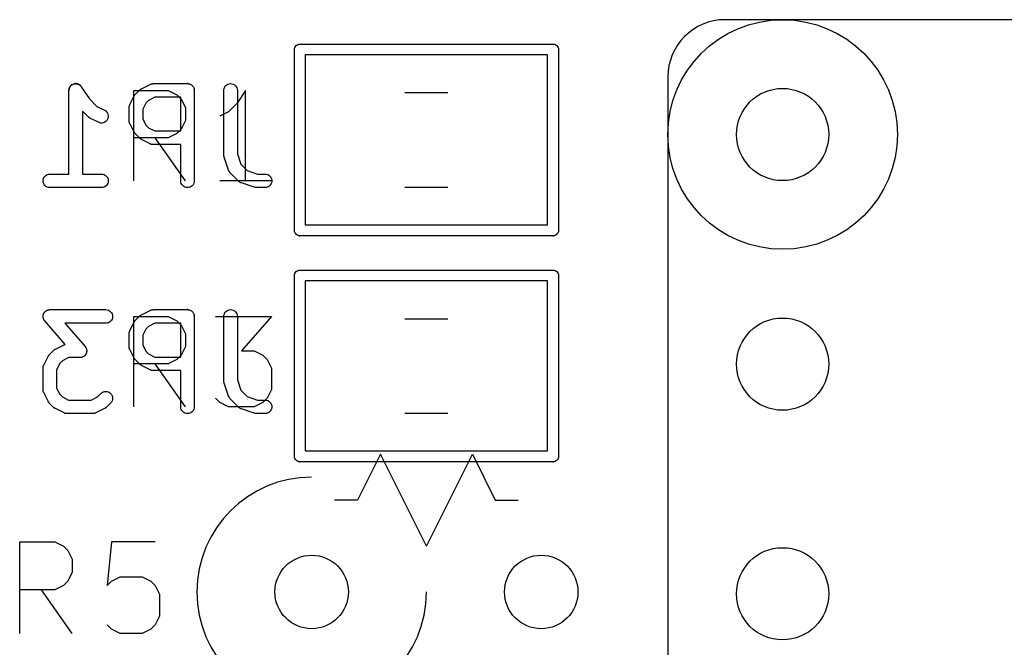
# Model space of a CAD drawing. Header units: millimetres. Extents: x 41 to 95.7, y -150.6 to -95.8.
# Tile 4 of 13: x 53.1 to 64, y -125.5 to -118.6. Entities that reach past the tile are written whole.
import ezdxf

# ---------------------------------------------------------------- set-up
doc = ezdxf.new("R2010")
doc.units = ezdxf.units.MM
doc.layers.add('BLACK', color=7, linetype='Continuous')

msp = doc.modelspace()

# ---------------------------------------------------------------- linework, layer by layer
at = {"layer": 'BLACK', "color": 7, "linetype": 'Continuous'}
for p, q in [((69.7545, -118.552), (60.8645, -118.552)), ((56.1094, -118.849), (56.1169, -118.839)), ((56.1169, -118.839), (56.126, -118.832)), ((56.126, -118.832), (56.1364, -118.826)), ((56.1364, -118.826), (56.1477, -118.823)), ((56.1477, -118.823), (56.1566, -118.822)), ((56.1566, -118.822), (56.1595, -118.822)), ((56.1595, -118.822), (56.1624, -118.822)), ((56.1624, -118.822), (58.9566, -118.822)), ((58.9566, -118.822), (58.9595, -118.822)), ((58.9595, -118.822), (58.9624, -118.822)), ((58.9624, -118.822), (58.9713, -118.823)), ((58.9713, -118.823), (58.9826, -118.826)), ((58.9826, -118.826), (58.993, -118.832)), ((58.993, -118.832), (59.0021, -118.839)), ((59.0021, -118.839), (59.0096, -118.849)), ((56.0992, -118.882), (56.1004, -118.87)), ((56.0995, -118.885), (56.0992, -118.882)), ((56.0995, -120.879), (56.0995, -118.885)), ((56.1004, -118.87), (56.1038, -118.859)), ((56.1038, -118.859), (56.1094, -118.849)), ((56.2195, -118.942), (56.2195, -120.822)), ((58.8995, -118.942), (56.2195, -118.942)), ((58.8995, -120.822), (58.8995, -118.942)), ((59.0096, -118.849), (59.0152, -118.859)), ((59.0152, -118.859), (59.0186, -118.87)), ((59.0186, -118.87), (59.0198, -118.882)), ((59.0198, -118.882), (59.0195, -118.885)), ((59.0195, -118.885), (59.0195, -120.879)), ((53.6316, -119.276), (53.6374, -119.272)), ((53.6374, -119.272), (53.6375, -119.272)), ((53.6375, -119.272), (53.6438, -119.268)), ((53.6438, -119.268), (53.6503, -119.265)), ((53.6503, -119.265), (53.6504, -119.265)), ((53.6504, -119.265), (53.6505, -119.265)), ((53.6505, -119.265), (53.6574, -119.263)), ((53.6574, -119.263), (53.6644, -119.261)), ((53.6644, -119.261), (53.6645, -119.261)), ((53.6645, -119.261), (53.6716, -119.26)), ((53.6716, -119.26), (53.679, -119.259)), ((53.679, -119.259), (53.6791, -119.259)), ((53.6791, -119.259), (53.6861, -119.26)), ((53.6861, -119.26), (53.6935, -119.261)), ((53.6935, -119.261), (53.6936, -119.261)), ((53.6936, -119.261), (53.7007, -119.263)), ((53.7007, -119.263), (53.7075, -119.265)), ((53.7075, -119.265), (53.7076, -119.265)), ((53.7076, -119.265), (53.7143, -119.269)), ((53.7143, -119.269), (53.7204, -119.272)), ((53.7204, -119.272), (53.7205, -119.272)), ((53.7205, -119.272), (53.726, -119.277)), ((54.4069, -119.315), (54.5021, -119.267)), ((54.5021, -119.267), (54.5031, -119.267)), ((54.5031, -119.267), (54.5052, -119.266)), ((54.5052, -119.266), (54.5071, -119.265)), ((54.5071, -119.265), (54.512, -119.264)), ((54.512, -119.264), (54.5168, -119.262)), ((54.5168, -119.262), (54.519, -119.261)), ((54.519, -119.261), (54.5211, -119.261)), ((54.5211, -119.261), (54.5262, -119.26)), ((54.5262, -119.26), (54.5313, -119.26)), ((54.5313, -119.26), (54.5335, -119.26)), ((54.5335, -119.26), (54.5357, -119.259)), ((54.5357, -119.259), (54.9166, -119.259)), ((54.9166, -119.259), (54.9172, -119.259)), ((54.9172, -119.259), (54.9177, -119.259)), ((54.9177, -119.259), (54.9247, -119.26)), ((54.9247, -119.26), (54.9317, -119.261)), ((54.9317, -119.261), (54.932, -119.261)), ((54.932, -119.261), (54.9322, -119.261)), ((54.9322, -119.261), (54.9389, -119.263)), ((54.9389, -119.263), (54.9457, -119.265)), ((54.9457, -119.265), (54.9459, -119.265)), ((54.9459, -119.265), (54.9462, -119.265)), ((54.9462, -119.265), (54.9524, -119.269)), ((54.9524, -119.269), (54.9586, -119.272)), ((54.9586, -119.272), (54.9588, -119.272)), ((54.9588, -119.272), (54.959, -119.272)), ((54.959, -119.272), (54.9644, -119.277)), ((55.3404, -119.281), (55.3518, -119.272)), ((55.3518, -119.272), (55.3647, -119.265)), ((55.3647, -119.265), (55.3788, -119.261)), ((55.3788, -119.261), (55.3934, -119.259)), ((55.3934, -119.259), (55.4079, -119.261)), ((55.4079, -119.261), (55.4219, -119.265)), ((55.4219, -119.265), (55.4348, -119.272)), ((55.4348, -119.272), (55.4461, -119.282)), ((60.2295, -119.187), (60.2295, -128.077)), ((53.6035, -119.334), (53.6036, -119.333)), ((53.6035, -120.259), (53.6035, -119.334)), ((53.6036, -119.333), (53.6044, -119.326)), ((53.6044, -119.326), (53.6052, -119.319)), ((53.6052, -119.319), (53.6075, -119.312)), ((53.6075, -119.312), (53.6096, -119.305)), ((53.6096, -119.305), (53.6132, -119.298)), ((53.6132, -119.298), (53.6166, -119.292)), ((53.6166, -119.292), (53.6167, -119.292)), ((53.6167, -119.292), (53.6213, -119.286)), ((53.6213, -119.286), (53.626, -119.281)), ((53.626, -119.281), (53.6261, -119.281)), ((53.6261, -119.281), (53.6316, -119.276)), ((53.726, -119.277), (53.7317, -119.281)), ((53.7317, -119.281), (53.7318, -119.282)), ((53.7318, -119.282), (53.7362, -119.287)), ((53.7362, -119.287), (53.741, -119.293)), ((53.741, -119.293), (53.8321, -119.429)), ((54.3214, -120.334), (54.3214, -119.334)), ((54.3214, -119.334), (54.7024, -119.334)), ((54.3325, -119.385), (54.3342, -119.383)), ((54.3342, -119.383), (54.3371, -119.38)), ((54.3371, -119.38), (54.3398, -119.377)), ((54.3398, -119.377), (54.3874, -119.329)), ((54.3874, -119.329), (54.3882, -119.328)), ((54.3882, -119.328), (54.3915, -119.326)), ((54.3915, -119.326), (54.3945, -119.323)), ((54.3945, -119.323), (54.3972, -119.321)), ((54.3972, -119.321), (54.3996, -119.319)), ((54.3996, -119.319), (54.4033, -119.317)), ((54.4033, -119.317), (54.4069, -119.315)), ((54.7024, -119.334), (54.7976, -119.382)), ((54.7976, -119.382), (54.8452, -119.43)), ((54.9644, -119.277), (54.9699, -119.282)), ((54.9699, -119.282), (54.97, -119.282)), ((54.97, -119.282), (54.9702, -119.282)), ((54.9702, -119.282), (54.9746, -119.287)), ((54.9746, -119.287), (54.9791, -119.293)), ((54.9791, -119.293), (54.9792, -119.293)), ((54.9792, -119.293), (54.9794, -119.293)), ((54.9794, -119.293), (54.9827, -119.3)), ((54.9827, -119.3), (54.986, -119.306)), ((54.986, -119.306), (54.9861, -119.306)), ((54.9861, -119.306), (54.9862, -119.306)), ((54.9862, -119.306), (54.9882, -119.313)), ((54.9882, -119.313), (54.9902, -119.32)), ((54.9902, -119.32), (54.9903, -119.32)), ((54.9903, -119.32), (54.991, -119.327)), ((54.991, -119.327), (54.9916, -119.334)), ((54.9916, -119.334), (54.9916, -120.334)), ((55.3178, -119.333), (55.3195, -119.319)), ((55.3178, -119.334), (55.3178, -119.333)), ((55.3178, -120.049), (55.3178, -119.334)), ((55.3195, -119.319), (55.3239, -119.305)), ((55.3239, -119.305), (55.3309, -119.292)), ((55.3309, -119.292), (55.3404, -119.281)), ((55.4461, -119.282), (55.4553, -119.293)), ((55.4553, -119.293), (55.4622, -119.306)), ((55.4622, -119.306), (55.4664, -119.32)), ((55.5595, -119.334), (55.4643, -119.477)), ((55.4664, -119.32), (55.4678, -119.334)), ((55.4678, -119.334), (55.4678, -120.036)), ((55.5595, -120.334), (55.5595, -119.334)), ((57.3222, -119.359), (57.7968, -119.359)), ((53.8321, -119.429), (53.9134, -119.511)), ((54.2763, -119.495), (54.2773, -119.493)), ((54.2773, -119.493), (54.2781, -119.491)), ((54.2781, -119.491), (54.3258, -119.396)), ((54.3258, -119.396), (54.3262, -119.395)), ((54.3262, -119.395), (54.3285, -119.392)), ((54.3285, -119.392), (54.3305, -119.388)), ((54.3305, -119.388), (54.3325, -119.385)), ((54.4545, -119.474), (54.4202, -119.543)), ((54.4849, -119.444), (54.4545, -119.474)), ((54.5534, -119.409), (54.4849, -119.444)), ((54.8416, -119.409), (54.5534, -119.409)), ((54.8416, -119.783), (54.8416, -119.409)), ((54.8452, -119.43), (54.8928, -119.525)), ((55.4643, -119.477), (55.369, -119.572)), ((53.816, -119.626), (53.7535, -119.563)), ((53.7535, -119.563), (53.7535, -120.259)), ((53.9134, -119.511), (53.9978, -119.553)), ((53.9978, -119.553), (53.9987, -119.553)), ((53.9987, -119.553), (54.011, -119.561)), ((54.011, -119.561), (54.0215, -119.572)), ((54.0215, -119.572), (54.0298, -119.584)), ((54.0298, -119.584), (54.0357, -119.597)), ((54.0357, -119.597), (54.0388, -119.611)), ((54.2702, -119.524), (54.2705, -119.522)), ((54.2702, -119.525), (54.2702, -119.524)), ((54.2702, -119.668), (54.2702, -119.525)), ((54.2704, -119.519), (54.2713, -119.514)), ((54.2705, -119.522), (54.2704, -119.519)), ((54.2713, -119.514), (54.2719, -119.509)), ((54.2719, -119.509), (54.2725, -119.507)), ((54.2725, -119.507), (54.2729, -119.505)), ((54.2729, -119.505), (54.2747, -119.5)), ((54.2747, -119.5), (54.2763, -119.495)), ((54.4202, -119.543), (54.4202, -119.65)), ((54.8928, -119.525), (54.8928, -119.668)), ((55.369, -119.572), (55.2738, -119.62)), ((53.8192, -119.628), (53.816, -119.626)), ((53.8223, -119.631), (53.8192, -119.628)), ((53.8249, -119.633), (53.8223, -119.631)), ((53.8273, -119.635), (53.8249, -119.633)), ((53.831, -119.637), (53.8273, -119.635)), ((53.8345, -119.639), (53.831, -119.637)), ((53.8355, -119.64), (53.8345, -119.639)), ((53.9307, -119.687), (53.8355, -119.64)), ((53.9444, -119.692), (53.9307, -119.687)), ((53.9588, -119.695), (53.9444, -119.692)), ((53.9734, -119.695), (53.9588, -119.695)), ((53.9877, -119.691), (53.9734, -119.695)), ((54.0011, -119.685), (53.9877, -119.691)), ((54.0131, -119.677), (54.0011, -119.685)), ((54.0232, -119.666), (54.0131, -119.677)), ((54.0311, -119.654), (54.0232, -119.666)), ((54.0364, -119.64), (54.0311, -119.654)), ((54.039, -119.626), (54.0364, -119.64)), ((54.0388, -119.611), (54.039, -119.626)), ((54.2704, -119.67), (54.2702, -119.668)), ((54.2703, -119.672), (54.2704, -119.67)), ((54.2711, -119.677), (54.2703, -119.672)), ((54.2716, -119.682), (54.2711, -119.677)), ((54.2723, -119.684), (54.2716, -119.682)), ((54.2726, -119.687), (54.2723, -119.684)), ((54.2744, -119.691), (54.2726, -119.687)), ((54.2759, -119.696), (54.2744, -119.691)), ((54.2769, -119.698), (54.2759, -119.696)), ((54.2777, -119.7), (54.2769, -119.698)), ((54.2781, -119.701), (54.2777, -119.7)), ((54.3258, -119.796), (54.2781, -119.701)), ((54.4202, -119.65), (54.4545, -119.719)), ((54.8928, -119.668), (54.8452, -119.763)), ((54.328, -119.8), (54.3258, -119.796)), ((54.3299, -119.804), (54.328, -119.8)), ((54.3319, -119.806), (54.3299, -119.804)), ((54.3335, -119.809), (54.3319, -119.806)), ((54.3364, -119.812), (54.3335, -119.809)), ((54.3391, -119.815), (54.3364, -119.812)), ((54.3398, -119.816), (54.3391, -119.815)), ((54.3874, -119.864), (54.3398, -119.816)), ((54.4545, -119.719), (54.4849, -119.749)), ((54.4849, -119.749), (54.5534, -119.783)), ((54.5534, -119.783), (54.8416, -119.783)), ((54.7976, -119.811), (54.7024, -119.858)), ((54.8452, -119.763), (54.7976, -119.811)), ((54.7024, -119.858), (54.3214, -119.858)), ((54.3907, -119.866), (54.3874, -119.864)), ((54.3937, -119.869), (54.3907, -119.866)), ((54.3963, -119.871), (54.3937, -119.869)), ((54.3987, -119.873), (54.3963, -119.871)), ((54.4024, -119.875), (54.3987, -119.873)), ((54.406, -119.877), (54.4024, -119.875)), ((54.4069, -119.878), (54.406, -119.877)), ((54.5021, -119.925), (54.4069, -119.878)), ((54.5042, -119.926), (54.5021, -119.925)), ((54.5061, -119.927), (54.5042, -119.926)), ((54.511, -119.929), (54.5061, -119.927)), ((54.5158, -119.931), (54.511, -119.929)), ((54.8928, -120.334), (54.5595, -119.858)), ((54.518, -119.931), (54.5158, -119.931)), ((54.5201, -119.932), (54.518, -119.931)), ((54.5252, -119.932), (54.5201, -119.932)), ((54.5302, -119.933), (54.5252, -119.932)), ((54.5324, -119.933), (54.5302, -119.933)), ((54.5346, -119.933), (54.5324, -119.933)), ((54.5357, -119.933), (54.5346, -119.933)), ((54.8416, -119.933), (54.5357, -119.933)), ((54.8416, -120.334), (54.8416, -119.933)), ((55.4678, -120.036), (55.506, -120.151)), ((55.3182, -120.053), (55.3178, -120.049)), ((55.3183, -120.057), (55.3182, -120.053)), ((55.319, -120.06), (55.3183, -120.057)), ((55.3193, -120.063), (55.319, -120.06)), ((55.3205, -120.067), (55.3193, -120.063)), ((55.3214, -120.071), (55.3205, -120.067)), ((55.3217, -120.072), (55.3214, -120.071)), ((55.3693, -120.215), (55.3217, -120.072)), ((55.3702, -120.217), (55.3693, -120.215)), ((55.3708, -120.219), (55.3702, -120.217)), ((55.3732, -120.224), (55.3708, -120.219)), ((55.3753, -120.229), (55.3732, -120.224)), ((55.3765, -120.23), (55.3753, -120.229)), ((55.3776, -120.232), (55.3765, -120.23)), ((55.3808, -120.236), (55.3776, -120.232)), ((55.3837, -120.241), (55.3808, -120.236)), ((55.3853, -120.242), (55.3837, -120.241)), ((55.3867, -120.244), (55.3853, -120.242)), ((55.3874, -120.245), (55.3867, -120.244)), ((55.4827, -120.34), (55.3874, -120.245)), ((55.506, -120.151), (55.5762, -120.221)), ((55.5762, -120.221), (55.6907, -120.259)), ((53.3178, -120.334), (53.3194, -120.319)), ((53.3192, -120.348), (53.3178, -120.334)), ((53.3233, -120.362), (53.3192, -120.348)), ((53.3194, -120.319), (53.3237, -120.305)), ((53.3301, -120.375), (53.3233, -120.362)), ((53.3237, -120.305), (53.3307, -120.292)), ((53.3307, -120.292), (53.34, -120.281)), ((53.34, -120.281), (53.3513, -120.272)), ((53.3513, -120.272), (53.3643, -120.265)), ((53.3643, -120.265), (53.3783, -120.261)), ((53.3783, -120.261), (53.3928, -120.259)), ((53.3928, -120.259), (53.6035, -120.259)), ((53.7535, -120.259), (53.9643, -120.259)), ((53.9643, -120.259), (53.9653, -120.259)), ((53.9653, -120.259), (53.9799, -120.261)), ((53.9799, -120.261), (53.9938, -120.265)), ((53.9938, -120.265), (54.0066, -120.272)), ((54.0066, -120.272), (54.0178, -120.282)), ((54.0178, -120.282), (54.027, -120.293)), ((54.0334, -120.363), (54.0264, -120.376)), ((54.027, -120.293), (54.0338, -120.306)), ((54.0377, -120.349), (54.0334, -120.363)), ((54.0338, -120.306), (54.0379, -120.32)), ((54.0393, -120.335), (54.0377, -120.349)), ((54.0379, -120.32), (54.0393, -120.335)), ((54.8431, -120.349), (54.8416, -120.334)), ((54.8473, -120.363), (54.8431, -120.349)), ((54.8542, -120.376), (54.8473, -120.363)), ((54.9856, -120.364), (54.9785, -120.377)), ((54.99, -120.35), (54.9856, -120.364)), ((54.9916, -120.335), (54.99, -120.35)), ((54.9916, -120.334), (54.9916, -120.335)), ((55.8452, -120.334), (55.2738, -120.334)), ((55.4844, -120.341), (55.4827, -120.34)), ((55.4859, -120.343), (55.4844, -120.341)), ((55.49, -120.346), (55.4859, -120.343)), ((55.494, -120.349), (55.49, -120.346)), ((55.4959, -120.35), (55.494, -120.349)), ((55.4977, -120.351), (55.4959, -120.35)), ((55.5023, -120.354), (55.4977, -120.351)), ((55.5069, -120.356), (55.5023, -120.354)), ((55.509, -120.357), (55.5069, -120.356)), ((55.511, -120.358), (55.509, -120.357)), ((55.512, -120.358), (55.511, -120.358)), ((55.6548, -120.406), (55.512, -120.358)), ((55.6907, -120.259), (55.7738, -120.259)), ((55.7738, -120.259), (55.7748, -120.259)), ((55.7748, -120.259), (55.7894, -120.261)), ((55.7894, -120.261), (55.8033, -120.265)), ((55.8033, -120.265), (55.8162, -120.272)), ((55.8162, -120.272), (55.8274, -120.282)), ((55.8274, -120.282), (55.8365, -120.293)), ((55.8429, -120.363), (55.836, -120.376)), ((55.8365, -120.293), (55.8433, -120.306)), ((55.8473, -120.349), (55.8429, -120.363)), ((55.8433, -120.306), (55.8475, -120.32)), ((55.8488, -120.335), (55.8473, -120.349)), ((55.8475, -120.32), (55.8488, -120.335)), ((53.3392, -120.387), (53.3301, -120.375)), ((53.3505, -120.396), (53.3392, -120.387)), ((53.3633, -120.403), (53.3505, -120.396)), ((53.3772, -120.408), (53.3633, -120.403)), ((53.3918, -120.409), (53.3772, -120.408)), ((53.3928, -120.409), (53.3918, -120.409)), ((53.9643, -120.409), (53.3928, -120.409)), ((53.9788, -120.408), (53.9643, -120.409)), ((53.9928, -120.404), (53.9788, -120.408)), ((54.0058, -120.397), (53.9928, -120.404)), ((54.0171, -120.388), (54.0058, -120.397)), ((54.0264, -120.376), (54.0171, -120.388)), ((54.8634, -120.387), (54.8542, -120.376)), ((54.8747, -120.397), (54.8634, -120.387)), ((54.8876, -120.404), (54.8747, -120.397)), ((54.9016, -120.408), (54.8876, -120.404)), ((54.9161, -120.409), (54.9016, -120.408)), ((54.9307, -120.408), (54.9161, -120.409)), ((54.9447, -120.404), (54.9307, -120.408)), ((54.9577, -120.397), (54.9447, -120.404)), ((54.9691, -120.388), (54.9577, -120.397)), ((54.9785, -120.377), (54.9691, -120.388)), ((55.6589, -120.406), (55.6548, -120.406)), ((55.663, -120.408), (55.6589, -120.406)), ((55.6661, -120.408), (55.663, -120.408)), ((55.6691, -120.409), (55.6661, -120.408)), ((55.6733, -120.409), (55.6691, -120.409)), ((55.6775, -120.409), (55.6733, -120.409)), ((55.6785, -120.409), (55.6775, -120.409)), ((55.7738, -120.409), (55.6785, -120.409)), ((55.7884, -120.408), (55.7738, -120.409)), ((55.8024, -120.404), (55.7884, -120.408)), ((55.8153, -120.397), (55.8024, -120.404)), ((55.8266, -120.388), (55.8153, -120.397)), ((55.836, -120.376), (55.8266, -120.388)), ((57.3222, -120.404), (57.7968, -120.404)), ((56.0992, -120.882), (56.0995, -120.879)), ((56.1004, -120.894), (56.0992, -120.882)), ((56.1038, -120.905), (56.1004, -120.894)), ((56.1094, -120.915), (56.1038, -120.905)), ((56.2195, -120.822), (58.8995, -120.822)), ((59.0152, -120.905), (59.0096, -120.915)), ((59.0186, -120.894), (59.0152, -120.905)), ((59.0198, -120.882), (59.0186, -120.894)), ((59.0195, -120.879), (59.0198, -120.882)), ((56.1169, -120.925), (56.1094, -120.915)), ((56.126, -120.932), (56.1169, -120.925)), ((56.1364, -120.938), (56.126, -120.932)), ((56.1477, -120.941), (56.1364, -120.938)), ((56.1566, -120.942), (56.1477, -120.941)), ((56.1595, -120.942), (56.1566, -120.942)), ((56.1624, -120.942), (56.1595, -120.942)), ((58.9566, -120.942), (56.1624, -120.942)), ((58.9595, -120.942), (58.9566, -120.942)), ((58.9624, -120.942), (58.9595, -120.942)), ((58.9713, -120.941), (58.9624, -120.942)), ((58.9826, -120.938), (58.9713, -120.941)), ((58.993, -120.932), (58.9826, -120.938)), ((59.0021, -120.925), (58.993, -120.932)), ((59.0096, -120.915), (59.0021, -120.925)), ((56.1094, -121.349), (56.1169, -121.339)), ((56.1169, -121.339), (56.126, -121.332)), ((56.126, -121.332), (56.1364, -121.326)), ((56.1364, -121.326), (56.1477, -121.323)), ((56.1477, -121.323), (56.1566, -121.322)), ((56.1566, -121.322), (56.1595, -121.322)), ((56.1595, -121.322), (56.1624, -121.322)), ((56.1624, -121.322), (58.9566, -121.322)), ((58.9566, -121.322), (58.9595, -121.322)), ((58.9595, -121.322), (58.9624, -121.322)), ((58.9624, -121.322), (58.9713, -121.323)), ((58.9713, -121.323), (58.9826, -121.326)), ((58.9826, -121.326), (58.993, -121.332)), ((58.993, -121.332), (59.0021, -121.339)), ((59.0021, -121.339), (59.0096, -121.349)), ((56.0992, -121.382), (56.1004, -121.37)), ((56.0995, -121.385), (56.0992, -121.382)), ((56.0995, -123.379), (56.0995, -121.385)), ((56.1004, -121.37), (56.1038, -121.359)), ((56.1038, -121.359), (56.1094, -121.349)), ((56.2195, -121.442), (56.2195, -123.322)), ((58.8995, -121.442), (56.2195, -121.442)), ((58.8995, -123.322), (58.8995, -121.442)), ((59.0096, -121.349), (59.0152, -121.359)), ((59.0152, -121.359), (59.0186, -121.37)), ((59.0186, -121.37), (59.0198, -121.382)), ((59.0198, -121.382), (59.0195, -121.385)), ((59.0195, -121.385), (59.0195, -123.379)), ((53.34, -121.781), (53.342, -121.779)), ((53.342, -121.779), (53.3438, -121.778)), ((53.3438, -121.778), (53.3477, -121.775)), ((53.3477, -121.775), (53.3513, -121.772)), ((53.3513, -121.772), (53.3537, -121.771)), ((53.3537, -121.771), (53.3558, -121.769)), ((53.3558, -121.769), (53.3601, -121.767)), ((53.3601, -121.767), (53.3643, -121.765)), ((53.3643, -121.765), (53.3668, -121.764)), ((53.3668, -121.764), (53.3692, -121.763)), ((53.3692, -121.763), (53.3738, -121.762)), ((53.3738, -121.762), (53.3783, -121.761)), ((53.3783, -121.761), (53.3809, -121.761)), ((53.3809, -121.761), (53.3835, -121.76)), ((53.3835, -121.76), (53.3882, -121.76)), ((53.3882, -121.76), (53.3928, -121.759)), ((53.3928, -121.759), (54.0119, -121.759)), ((54.0119, -121.759), (54.0129, -121.759)), ((54.0129, -121.759), (54.0275, -121.761)), ((54.0275, -121.761), (54.0414, -121.765)), ((54.0414, -121.765), (54.0543, -121.772)), ((54.0543, -121.772), (54.0655, -121.782)), ((54.4069, -121.815), (54.5021, -121.767)), ((54.5021, -121.767), (54.5031, -121.767)), ((54.5031, -121.767), (54.5052, -121.766)), ((54.5052, -121.766), (54.5071, -121.765)), ((54.5071, -121.765), (54.512, -121.764)), ((54.512, -121.764), (54.5168, -121.762)), ((54.5168, -121.762), (54.519, -121.761)), ((54.519, -121.761), (54.5211, -121.761)), ((54.5211, -121.761), (54.5262, -121.76)), ((54.5262, -121.76), (54.5313, -121.76)), ((54.5313, -121.76), (54.5335, -121.76)), ((54.5335, -121.76), (54.5357, -121.759)), ((54.5357, -121.759), (54.9166, -121.759)), ((54.9166, -121.759), (54.9172, -121.759)), ((54.9172, -121.759), (54.9177, -121.759)), ((54.9177, -121.759), (54.9247, -121.76)), ((54.9247, -121.76), (54.9317, -121.761)), ((54.9317, -121.761), (54.932, -121.761)), ((54.932, -121.761), (54.9322, -121.761)), ((54.9322, -121.761), (54.9389, -121.763)), ((54.9389, -121.763), (54.9457, -121.765)), ((54.9457, -121.765), (54.9459, -121.765)), ((54.9459, -121.765), (54.9462, -121.765)), ((54.9462, -121.765), (54.9524, -121.769)), ((54.9524, -121.769), (54.9586, -121.772)), ((54.9586, -121.772), (54.9588, -121.772)), ((54.9588, -121.772), (54.959, -121.772)), ((54.959, -121.772), (54.9644, -121.777)), ((54.9644, -121.777), (54.9699, -121.782)), ((55.3404, -121.781), (55.3518, -121.772)), ((55.3518, -121.772), (55.3647, -121.765)), ((55.3647, -121.765), (55.3788, -121.761)), ((55.3788, -121.761), (55.3934, -121.759)), ((55.3934, -121.759), (55.4079, -121.761)), ((55.4079, -121.761), (55.4219, -121.765)), ((55.4219, -121.765), (55.4348, -121.772)), ((55.4348, -121.772), (55.4461, -121.782)), ((53.3178, -121.834), (53.3181, -121.831)), ((53.3183, -121.839), (53.3178, -121.834)), ((53.3181, -121.829), (53.3189, -121.824)), ((53.3181, -121.831), (53.3181, -121.829)), ((53.3184, -121.843), (53.3183, -121.839)), ((53.3189, -121.846), (53.3184, -121.843)), ((53.3189, -121.824), (53.3194, -121.819)), ((53.3192, -121.848), (53.3189, -121.846)), ((53.3205, -121.853), (53.3192, -121.848)), ((53.3194, -121.819), (53.3201, -121.817)), ((53.3201, -121.817), (53.3206, -121.814)), ((53.3215, -121.858), (53.3205, -121.853)), ((53.3206, -121.814), (53.3223, -121.81)), ((53.3225, -121.86), (53.3215, -121.858)), ((53.3223, -121.81), (53.3237, -121.805)), ((53.3233, -121.862), (53.3225, -121.86)), ((53.3255, -121.867), (53.3233, -121.862)), ((53.3237, -121.805), (53.3249, -121.803)), ((53.3249, -121.803), (53.3259, -121.801)), ((53.3274, -121.871), (53.3255, -121.867)), ((53.3259, -121.801), (53.3284, -121.797)), ((53.3289, -121.873), (53.3274, -121.871)), ((53.3284, -121.797), (53.3307, -121.792)), ((53.3301, -121.875), (53.3289, -121.873)), ((53.333, -121.879), (53.3301, -121.875)), ((53.3307, -121.792), (53.3323, -121.79)), ((53.3323, -121.79), (53.3337, -121.788)), ((53.3357, -121.883), (53.333, -121.879)), ((53.3337, -121.788), (53.337, -121.785)), ((53.3364, -121.884), (53.3357, -121.883)), ((53.5633, -122.143), (53.3364, -121.884)), ((53.337, -121.785), (53.34, -121.781)), ((54.0647, -121.888), (54.0534, -121.897)), ((54.0741, -121.876), (54.0647, -121.888)), ((54.0655, -121.782), (54.0746, -121.793)), ((54.081, -121.863), (54.0741, -121.876)), ((54.0746, -121.793), (54.0814, -121.806)), ((54.0853, -121.849), (54.081, -121.863)), ((54.0814, -121.806), (54.0856, -121.82)), ((54.0869, -121.835), (54.0853, -121.849)), ((54.0856, -121.82), (54.0869, -121.835)), ((54.3214, -122.834), (54.3214, -121.834)), ((54.3214, -121.834), (54.7024, -121.834)), ((54.3285, -121.892), (54.3305, -121.888)), ((54.3305, -121.888), (54.3325, -121.885)), ((54.3325, -121.885), (54.3342, -121.883)), ((54.3342, -121.883), (54.3371, -121.88)), ((54.3371, -121.88), (54.3398, -121.877)), ((54.3398, -121.877), (54.3874, -121.829)), ((54.3874, -121.829), (54.3882, -121.828)), ((54.3882, -121.828), (54.3915, -121.826)), ((54.3915, -121.826), (54.3945, -121.823)), ((54.3945, -121.823), (54.3972, -121.821)), ((54.3972, -121.821), (54.3996, -121.819)), ((54.3996, -121.819), (54.4033, -121.817)), ((54.4033, -121.817), (54.4069, -121.815)), ((54.7024, -121.834), (54.7976, -121.882)), ((54.7976, -121.882), (54.8452, -121.93)), ((54.9699, -121.782), (54.97, -121.782)), ((54.97, -121.782), (54.9702, -121.782)), ((54.9702, -121.782), (54.9746, -121.787)), ((54.9746, -121.787), (54.9791, -121.793)), ((54.9791, -121.793), (54.9792, -121.793)), ((54.9792, -121.793), (54.9794, -121.793)), ((54.9794, -121.793), (54.9827, -121.8)), ((54.9827, -121.8), (54.986, -121.806)), ((54.986, -121.806), (54.9861, -121.806)), ((54.9861, -121.806), (54.9862, -121.806)), ((54.9862, -121.806), (54.9882, -121.813)), ((54.9882, -121.813), (54.9902, -121.82)), ((54.9902, -121.82), (54.9903, -121.82)), ((54.9903, -121.82), (54.991, -121.827)), ((54.991, -121.827), (54.9916, -121.834)), ((54.9916, -121.834), (54.9916, -122.834)), ((55.2262, -121.834), (55.8452, -121.834)), ((55.3178, -121.833), (55.3195, -121.819)), ((55.3178, -121.834), (55.3178, -121.833)), ((55.3178, -122.549), (55.3178, -121.834)), ((55.3195, -121.819), (55.3239, -121.805)), ((55.3239, -121.805), (55.3309, -121.792)), ((55.3309, -121.792), (55.3404, -121.781)), ((55.4461, -121.782), (55.4553, -121.793)), ((55.4553, -121.793), (55.4622, -121.806)), ((55.4622, -121.806), (55.4664, -121.82)), ((55.4664, -121.82), (55.4678, -121.834)), ((55.4678, -121.834), (55.4678, -122.536)), ((55.8452, -121.834), (55.5119, -122.215)), ((57.3222, -121.859), (57.7968, -121.859)), ((54.0119, -121.909), (53.5581, -121.909)), ((53.5581, -121.909), (53.7826, -122.166)), ((54.0264, -121.908), (54.0119, -121.909)), ((54.0405, -121.904), (54.0264, -121.908)), ((54.0534, -121.897), (54.0405, -121.904)), ((54.2747, -122), (54.2763, -121.995)), ((54.2763, -121.995), (54.2773, -121.993)), ((54.2773, -121.993), (54.2781, -121.991)), ((54.2781, -121.991), (54.3258, -121.896)), ((54.3258, -121.896), (54.3262, -121.895)), ((54.3262, -121.895), (54.3285, -121.892)), ((54.4545, -121.974), (54.4202, -122.043)), ((54.4849, -121.944), (54.4545, -121.974)), ((54.5534, -121.909), (54.4849, -121.944)), ((54.8416, -121.909), (54.5534, -121.909)), ((54.8416, -122.283), (54.8416, -121.909)), ((54.8452, -121.93), (54.8928, -122.025)), ((54.2702, -122.024), (54.2705, -122.022)), ((54.2702, -122.025), (54.2702, -122.024)), ((54.2702, -122.168), (54.2702, -122.025)), ((54.2704, -122.019), (54.2713, -122.014)), ((54.2705, -122.022), (54.2704, -122.019)), ((54.2713, -122.014), (54.2719, -122.009)), ((54.2719, -122.009), (54.2725, -122.007)), ((54.2725, -122.007), (54.2729, -122.005)), ((54.2729, -122.005), (54.2747, -122)), ((54.4202, -122.043), (54.4202, -122.15)), ((54.8928, -122.025), (54.8928, -122.168)), ((53.3874, -122.258), (53.435, -122.21)), ((53.435, -122.21), (53.4358, -122.209)), ((53.4358, -122.209), (53.4391, -122.207)), ((53.4391, -122.207), (53.4421, -122.204)), ((53.4421, -122.204), (53.4448, -122.202)), ((53.4448, -122.202), (53.4472, -122.2)), ((53.4472, -122.2), (53.451, -122.198)), ((53.451, -122.198), (53.4545, -122.196)), ((53.4545, -122.196), (53.5498, -122.148)), ((53.5498, -122.148), (53.5507, -122.148)), ((53.5507, -122.148), (53.5528, -122.147)), ((53.5528, -122.147), (53.5547, -122.146)), ((53.5547, -122.146), (53.5596, -122.145)), ((53.5596, -122.145), (53.5633, -122.143)), ((53.7826, -122.166), (53.7833, -122.167)), ((53.7833, -122.167), (53.786, -122.171)), ((53.786, -122.171), (53.7889, -122.174)), ((53.7889, -122.174), (53.7901, -122.177)), ((53.7901, -122.177), (53.7916, -122.179)), ((53.7916, -122.179), (53.7935, -122.183)), ((53.7935, -122.183), (53.7957, -122.187)), ((53.7957, -122.187), (53.7964, -122.19)), ((53.7964, -122.19), (53.7975, -122.192)), ((53.7975, -122.192), (53.7985, -122.197)), ((53.7985, -122.197), (53.7998, -122.201)), ((53.7998, -122.201), (53.8001, -122.204)), ((53.8001, -122.204), (53.8006, -122.206)), ((53.8006, -122.206), (53.8007, -122.211)), ((53.8007, -122.211), (53.8012, -122.216)), ((53.8012, -122.216), (53.8009, -122.218)), ((54.2704, -122.17), (54.2702, -122.168)), ((54.2703, -122.172), (54.2704, -122.17)), ((54.2711, -122.177), (54.2703, -122.172)), ((54.2716, -122.182), (54.2711, -122.177)), ((54.2723, -122.184), (54.2716, -122.182)), ((54.2726, -122.187), (54.2723, -122.184)), ((54.2744, -122.191), (54.2726, -122.187)), ((54.2759, -122.196), (54.2744, -122.191)), ((54.2769, -122.198), (54.2759, -122.196)), ((54.2777, -122.2), (54.2769, -122.198)), ((54.2781, -122.201), (54.2777, -122.2)), ((54.3258, -122.296), (54.2781, -122.201)), ((54.4202, -122.15), (54.4545, -122.219)), ((54.8928, -122.168), (54.8452, -122.263)), ((55.5119, -122.215), (55.6547, -122.215)), ((55.6547, -122.215), (55.75, -122.263)), ((53.3258, -122.372), (53.3734, -122.277)), ((53.3734, -122.277), (53.3738, -122.276)), ((53.3738, -122.276), (53.3761, -122.273)), ((53.3761, -122.273), (53.3781, -122.269)), ((53.3781, -122.269), (53.3801, -122.266)), ((53.3801, -122.266), (53.3818, -122.264)), ((53.3818, -122.264), (53.3847, -122.261)), ((53.3847, -122.261), (53.3874, -122.258)), ((53.5325, -122.325), (53.5021, -122.355)), ((53.601, -122.29), (53.5325, -122.325)), ((53.7262, -122.29), (53.601, -122.29)), ((53.7308, -122.29), (53.7262, -122.29)), ((53.7355, -122.29), (53.7308, -122.29)), ((53.7381, -122.289), (53.7355, -122.29)), ((53.7407, -122.289), (53.7381, -122.289)), ((53.7452, -122.288), (53.7407, -122.289)), ((53.7498, -122.287), (53.7452, -122.288)), ((53.7522, -122.285), (53.7498, -122.287)), ((53.7547, -122.285), (53.7522, -122.285)), ((53.7589, -122.282), (53.7547, -122.285)), ((53.7632, -122.281), (53.7589, -122.282)), ((53.7654, -122.279), (53.7632, -122.281)), ((53.7677, -122.278), (53.7654, -122.279)), ((53.7713, -122.275), (53.7677, -122.278)), ((53.7752, -122.272), (53.7713, -122.275)), ((53.777, -122.27), (53.7752, -122.272)), ((53.779, -122.269), (53.777, -122.27)), ((53.782, -122.265), (53.779, -122.269)), ((53.7853, -122.262), (53.782, -122.265)), ((53.7867, -122.259), (53.7853, -122.262)), ((53.7883, -122.257), (53.7867, -122.259)), ((53.7906, -122.253), (53.7883, -122.257)), ((53.7931, -122.249), (53.7906, -122.253)), ((53.7941, -122.247), (53.7931, -122.249)), ((53.7953, -122.244), (53.7941, -122.247)), ((53.7967, -122.24), (53.7953, -122.244)), ((53.7984, -122.236), (53.7967, -122.24)), ((53.7989, -122.233), (53.7984, -122.236)), ((53.7996, -122.23), (53.7989, -122.233)), ((53.8001, -122.226), (53.7996, -122.23)), ((53.8009, -122.221), (53.8001, -122.226)), ((53.8009, -122.218), (53.8009, -122.221)), ((54.328, -122.3), (54.3258, -122.296)), ((54.3299, -122.304), (54.328, -122.3)), ((54.3319, -122.306), (54.3299, -122.304)), ((54.3335, -122.309), (54.3319, -122.306)), ((54.3364, -122.312), (54.3335, -122.309)), ((54.3391, -122.315), (54.3364, -122.312)), ((54.3398, -122.316), (54.3391, -122.315)), ((54.3874, -122.364), (54.3398, -122.316)), ((54.4545, -122.219), (54.4849, -122.249)), ((54.4849, -122.249), (54.5534, -122.283)), ((54.5534, -122.283), (54.8416, -122.283)), ((54.7976, -122.311), (54.7024, -122.358)), ((54.8452, -122.263), (54.7976, -122.311)), ((55.75, -122.263), (55.7976, -122.311)), ((55.7976, -122.311), (55.8452, -122.406)), ((53.3178, -122.405), (53.3181, -122.403)), ((53.3178, -122.406), (53.3178, -122.405)), ((53.3178, -122.644), (53.3178, -122.406)), ((53.318, -122.4), (53.3189, -122.395)), ((53.3181, -122.403), (53.318, -122.4)), ((53.3189, -122.395), (53.3195, -122.39)), ((53.3195, -122.39), (53.3201, -122.388)), ((53.3201, -122.388), (53.3205, -122.386)), ((53.3205, -122.386), (53.3224, -122.381)), ((53.3224, -122.381), (53.3239, -122.376)), ((53.3239, -122.376), (53.325, -122.374)), ((53.325, -122.374), (53.3258, -122.372)), ((53.5021, -122.355), (53.4678, -122.424)), ((53.4678, -122.424), (53.4678, -122.626)), ((54.7024, -122.358), (54.3214, -122.358)), ((54.3907, -122.366), (54.3874, -122.364)), ((54.3937, -122.369), (54.3907, -122.366)), ((54.3963, -122.371), (54.3937, -122.369)), ((54.3987, -122.373), (54.3963, -122.371)), ((54.4024, -122.375), (54.3987, -122.373)), ((54.406, -122.377), (54.4024, -122.375)), ((54.4069, -122.378), (54.406, -122.377)), ((54.5021, -122.425), (54.4069, -122.378)), ((54.5042, -122.426), (54.5021, -122.425)), ((54.5061, -122.427), (54.5042, -122.426)), ((54.511, -122.429), (54.5061, -122.427)), ((54.5158, -122.431), (54.511, -122.429)), ((54.518, -122.431), (54.5158, -122.431)), ((54.5201, -122.432), (54.518, -122.431)), ((54.5252, -122.432), (54.5201, -122.432)), ((54.5302, -122.433), (54.5252, -122.432)), ((54.5324, -122.433), (54.5302, -122.433)), ((54.5346, -122.433), (54.5324, -122.433)), ((54.5357, -122.433), (54.5346, -122.433)), ((54.8416, -122.433), (54.5357, -122.433)), ((54.8928, -122.834), (54.5595, -122.358)), ((54.8416, -122.834), (54.8416, -122.433)), ((55.8452, -122.406), (55.8452, -122.644)), ((55.4678, -122.536), (55.506, -122.651)), ((53.318, -122.646), (53.3178, -122.644)), ((53.318, -122.648), (53.318, -122.646)), ((53.3188, -122.653), (53.318, -122.648)), ((53.4678, -122.626), (53.5021, -122.695)), ((55.3182, -122.553), (55.3178, -122.549)), ((55.3183, -122.557), (55.3182, -122.553)), ((55.319, -122.56), (55.3183, -122.557)), ((55.3193, -122.563), (55.319, -122.56)), ((55.3205, -122.567), (55.3193, -122.563)), ((55.3214, -122.571), (55.3205, -122.567)), ((55.3217, -122.572), (55.3214, -122.571)), ((55.3693, -122.715), (55.3217, -122.572)), ((55.506, -122.651), (55.5762, -122.721)), ((55.8452, -122.644), (55.7976, -122.739)), ((53.3193, -122.658), (53.3188, -122.653)), ((53.3199, -122.661), (53.3193, -122.658)), ((53.3202, -122.663), (53.3199, -122.661)), ((53.322, -122.668), (53.3202, -122.663)), ((53.3235, -122.672), (53.322, -122.668)), ((53.3245, -122.674), (53.3235, -122.672)), ((53.3253, -122.677), (53.3245, -122.674)), ((53.3258, -122.677), (53.3253, -122.677)), ((53.3734, -122.773), (53.3258, -122.677)), ((53.5021, -122.695), (53.5325, -122.725)), ((53.5325, -122.725), (53.601, -122.759)), ((53.601, -122.759), (53.8513, -122.759)), ((53.8513, -122.759), (53.9198, -122.725)), ((53.9198, -122.725), (53.9588, -122.686)), ((53.9588, -122.686), (53.9596, -122.685)), ((53.9596, -122.685), (53.971, -122.676)), ((53.971, -122.676), (53.984, -122.67)), ((53.984, -122.67), (53.9981, -122.665)), ((53.9981, -122.665), (54.0127, -122.664)), ((54.0127, -122.664), (54.0272, -122.666)), ((54.0272, -122.666), (54.0412, -122.67)), ((54.0412, -122.67), (54.054, -122.677)), ((54.054, -122.677), (54.0653, -122.686)), ((54.0653, -122.686), (54.0745, -122.698)), ((54.0745, -122.698), (54.0813, -122.711)), ((54.0854, -122.754), (54.0811, -122.768)), ((54.0813, -122.711), (54.0855, -122.725)), ((54.0869, -122.739), (54.0854, -122.754)), ((54.0855, -122.725), (54.0869, -122.739)), ((55.2738, -122.787), (55.2262, -122.739)), ((55.3702, -122.717), (55.3693, -122.715)), ((55.3708, -122.719), (55.3702, -122.717)), ((55.3732, -122.724), (55.3708, -122.719)), ((55.3753, -122.729), (55.3732, -122.724)), ((55.3765, -122.73), (55.3753, -122.729)), ((55.3776, -122.732), (55.3765, -122.73)), ((55.3808, -122.736), (55.3776, -122.732)), ((55.3837, -122.741), (55.3808, -122.736)), ((55.3853, -122.742), (55.3837, -122.741)), ((55.3867, -122.744), (55.3853, -122.742)), ((55.3874, -122.745), (55.3867, -122.744)), ((55.4827, -122.84), (55.3874, -122.745)), ((55.5762, -122.721), (55.6907, -122.759)), ((55.6907, -122.759), (55.7738, -122.759)), ((55.7976, -122.739), (55.75, -122.787)), ((55.7738, -122.759), (55.7748, -122.759)), ((55.7748, -122.759), (55.7894, -122.761)), ((55.7894, -122.761), (55.8033, -122.765)), ((53.3756, -122.776), (53.3734, -122.773)), ((53.3776, -122.78), (53.3756, -122.776)), ((53.3795, -122.782), (53.3776, -122.78)), ((53.3812, -122.785), (53.3795, -122.782)), ((53.3841, -122.788), (53.3812, -122.785)), ((53.3867, -122.791), (53.3841, -122.788)), ((53.3874, -122.792), (53.3867, -122.791)), ((53.435, -122.84), (53.3874, -122.792)), ((53.4383, -122.842), (53.435, -122.84)), ((53.4413, -122.845), (53.4383, -122.842)), ((53.4439, -122.847), (53.4413, -122.845)), ((53.4463, -122.849), (53.4439, -122.847)), ((53.4501, -122.851), (53.4463, -122.849)), ((53.4536, -122.853), (53.4501, -122.851)), ((53.4545, -122.854), (53.4536, -122.853)), ((53.5498, -122.901), (53.4545, -122.854)), ((53.9978, -122.854), (53.9026, -122.901)), ((54.0014, -122.852), (53.9978, -122.854)), ((54.0051, -122.85), (54.0014, -122.852)), ((54.0075, -122.848), (54.0051, -122.85)), ((54.0102, -122.846), (54.0075, -122.848)), ((54.0133, -122.843), (54.0102, -122.846)), ((54.0165, -122.841), (54.0133, -122.843)), ((54.0173, -122.84), (54.0165, -122.841)), ((54.0649, -122.792), (54.0173, -122.84)), ((54.0742, -122.781), (54.0649, -122.792)), ((54.0811, -122.768), (54.0742, -122.781)), ((54.8431, -122.849), (54.8416, -122.834)), ((54.8473, -122.863), (54.8431, -122.849)), ((54.8542, -122.876), (54.8473, -122.863)), ((54.9856, -122.864), (54.9785, -122.877)), ((54.99, -122.85), (54.9856, -122.864)), ((54.9916, -122.835), (54.99, -122.85)), ((54.9916, -122.834), (54.9916, -122.835)), ((55.369, -122.834), (55.2738, -122.787)), ((55.6547, -122.834), (55.369, -122.834)), ((55.4844, -122.841), (55.4827, -122.84)), ((55.4859, -122.843), (55.4844, -122.841)), ((55.49, -122.846), (55.4859, -122.843)), ((55.494, -122.849), (55.49, -122.846)), ((55.4959, -122.85), (55.494, -122.849)), ((55.4977, -122.851), (55.4959, -122.85)), ((55.5023, -122.854), (55.4977, -122.851)), ((55.5069, -122.856), (55.5023, -122.854)), ((55.509, -122.857), (55.5069, -122.856)), ((55.511, -122.858), (55.509, -122.857)), ((55.512, -122.858), (55.511, -122.858)), ((55.6548, -122.906), (55.512, -122.858)), ((55.75, -122.787), (55.6547, -122.834)), ((55.8033, -122.765), (55.8162, -122.772)), ((55.8162, -122.772), (55.8274, -122.782)), ((55.8274, -122.782), (55.8365, -122.793)), ((55.8429, -122.863), (55.836, -122.876)), ((55.8365, -122.793), (55.8433, -122.806)), ((55.8473, -122.849), (55.8429, -122.863)), ((55.8433, -122.806), (55.8475, -122.82)), ((55.8488, -122.835), (55.8473, -122.849)), ((55.8475, -122.82), (55.8488, -122.835)), ((53.5518, -122.902), (53.5498, -122.901)), ((53.5538, -122.903), (53.5518, -122.902)), ((53.5586, -122.905), (53.5538, -122.903)), ((53.5634, -122.907), (53.5586, -122.905)), ((53.5656, -122.907), (53.5634, -122.907)), ((53.5677, -122.908), (53.5656, -122.907)), ((53.5728, -122.908), (53.5677, -122.908)), ((53.5779, -122.909), (53.5728, -122.908)), ((53.5801, -122.909), (53.5779, -122.909)), ((53.5823, -122.909), (53.5801, -122.909)), ((53.5833, -122.909), (53.5823, -122.909)), ((53.869, -122.909), (53.5833, -122.909)), ((53.8712, -122.909), (53.869, -122.909)), ((53.8734, -122.909), (53.8712, -122.909)), ((53.8785, -122.908), (53.8734, -122.909)), ((53.8836, -122.908), (53.8785, -122.908)), ((53.8857, -122.907), (53.8836, -122.908)), ((53.8879, -122.907), (53.8857, -122.907)), ((53.8927, -122.905), (53.8879, -122.907)), ((53.8976, -122.904), (53.8927, -122.905)), ((53.8996, -122.903), (53.8976, -122.904)), ((53.9016, -122.902), (53.8996, -122.903)), ((53.9026, -122.901), (53.9016, -122.902)), ((54.8634, -122.887), (54.8542, -122.876)), ((54.8747, -122.897), (54.8634, -122.887)), ((54.8876, -122.904), (54.8747, -122.897)), ((54.9016, -122.908), (54.8876, -122.904)), ((54.9161, -122.909), (54.9016, -122.908)), ((54.9307, -122.908), (54.9161, -122.909)), ((54.9447, -122.904), (54.9307, -122.908)), ((54.9577, -122.897), (54.9447, -122.904)), ((54.9691, -122.888), (54.9577, -122.897)), ((54.9785, -122.877), (54.9691, -122.888)), ((55.6589, -122.906), (55.6548, -122.906)), ((55.663, -122.908), (55.6589, -122.906)), ((55.6661, -122.908), (55.663, -122.908)), ((55.6691, -122.909), (55.6661, -122.908)), ((55.6733, -122.909), (55.6691, -122.909)), ((55.6775, -122.909), (55.6733, -122.909)), ((55.6785, -122.909), (55.6775, -122.909)), ((55.7738, -122.909), (55.6785, -122.909)), ((55.7884, -122.908), (55.7738, -122.909)), ((55.8024, -122.904), (55.7884, -122.908)), ((55.8153, -122.897), (55.8024, -122.904)), ((55.8266, -122.888), (55.8153, -122.897)), ((55.836, -122.876), (55.8266, -122.888)), ((57.3222, -122.904), (57.7968, -122.904)), ((56.0992, -123.382), (56.0995, -123.379)), ((56.1004, -123.394), (56.0992, -123.382)), ((56.1038, -123.405), (56.1004, -123.394)), ((56.1094, -123.415), (56.1038, -123.405)), ((56.2195, -123.322), (58.8995, -123.322)), ((57.0515, -123.358), (56.7975, -123.866)), ((57.5595, -124.374), (57.0515, -123.358)), ((57.5595, -124.374), (58.0675, -123.358)), ((58.0675, -123.358), (58.3215, -123.866)), ((59.0152, -123.405), (59.0096, -123.415)), ((59.0186, -123.394), (59.0152, -123.405)), ((59.0198, -123.382), (59.0186, -123.394)), ((59.0195, -123.379), (59.0198, -123.382)), ((56.1169, -123.425), (56.1094, -123.415)), ((56.126, -123.432), (56.1169, -123.425)), ((56.1364, -123.438), (56.126, -123.432)), ((56.1477, -123.441), (56.1364, -123.438)), ((56.1566, -123.442), (56.1477, -123.441)), ((56.1595, -123.442), (56.1566, -123.442)), ((56.1624, -123.442), (56.1595, -123.442)), ((58.9566, -123.442), (56.1624, -123.442)), ((58.9595, -123.442), (58.9566, -123.442)), ((58.9624, -123.442), (58.9595, -123.442)), ((58.9713, -123.441), (58.9624, -123.442)), ((58.9826, -123.438), (58.9713, -123.441)), ((58.993, -123.432), (58.9826, -123.438)), ((59.0021, -123.425), (58.993, -123.432)), ((59.0096, -123.415), (59.0021, -123.425)), ((56.7975, -123.866), (56.5435, -123.866)), ((58.3215, -123.866), (58.5755, -123.866)), ((53.0596, -125.342), (53.0596, -124.326)), ((53.0596, -124.326), (53.4466, -124.326)), ((53.4466, -124.326), (53.5434, -124.374)), ((53.5434, -124.374), (53.5918, -124.422)), ((54.0756, -124.326), (54.0272, -124.809)), ((54.5594, -124.326), (54.0756, -124.326)), ((53.5918, -124.422), (53.6402, -124.519)), ((53.6402, -124.519), (53.6402, -124.664)), ((53.6402, -124.664), (53.5918, -124.761)), ((54.0756, -124.761), (54.1724, -124.713)), ((54.1724, -124.713), (54.4143, -124.713)), ((54.4143, -124.713), (54.511, -124.761)), ((53.5434, -124.809), (53.4466, -124.858)), ((53.5918, -124.761), (53.5434, -124.809)), ((54.0272, -124.809), (54.0756, -124.761)), ((54.511, -124.761), (54.5594, -124.809)), ((54.5594, -124.809), (54.6078, -124.906)), ((53.4466, -124.858), (53.0596, -124.858)), ((53.6402, -125.342), (53.3015, -124.858)), ((54.6078, -124.906), (54.6078, -125.148)), ((54.6078, -125.148), (54.5594, -125.245)), ((54.0756, -125.293), (54.0272, -125.245)), ((54.5594, -125.245), (54.511, -125.293)), ((54.1724, -125.342), (54.0756, -125.293)), ((54.4143, -125.342), (54.1724, -125.342)), ((54.511, -125.293), (54.4143, -125.342))]:
    msp.add_line(p, q, dxfattribs=at)
for centre, radius in [((61.4995, -119.822), 1.27), ((61.4995, -119.822), 0.51), ((61.4995, -122.362), 0.51), ((61.4995, -124.902), 0.51), ((56.2895, -124.882), 0.4064), ((58.8295, -124.882), 0.4064)]:
    msp.add_circle(centre, radius, dxfattribs=at)
for centre, radius, end in [((60.8645, -119.187), 0.635, 180), ((56.2895, -124.882), 1.27, 0)]:
    msp.add_arc(centre, radius, 90, end, dxfattribs=at)
for p in [(53.6374, -119.272), (53.6644, -119.261), (53.679, -119.259), (53.6936, -119.261), (53.7076, -119.265), (53.7204, -119.272), (54.9172, -119.259), (54.9172, -119.259), (53.6036, -119.333), (53.6036, -119.333), (53.6036, -119.333), (53.6052, -119.319), (53.6052, -119.319), (53.6096, -119.305), (53.6096, -119.305), (53.6166, -119.292), (53.626, -119.281), (53.7317, -119.281), (54.9902, -119.32), (56.1566, -120.942), (58.9624, -120.942), (54.9172, -121.759), (54.9172, -121.759), (54.9902, -121.82), (56.1566, -123.442), (58.9624, -123.442)]:
    msp.add_point(p, dxfattribs=at)

doc.saveas('drawing.dxf')
